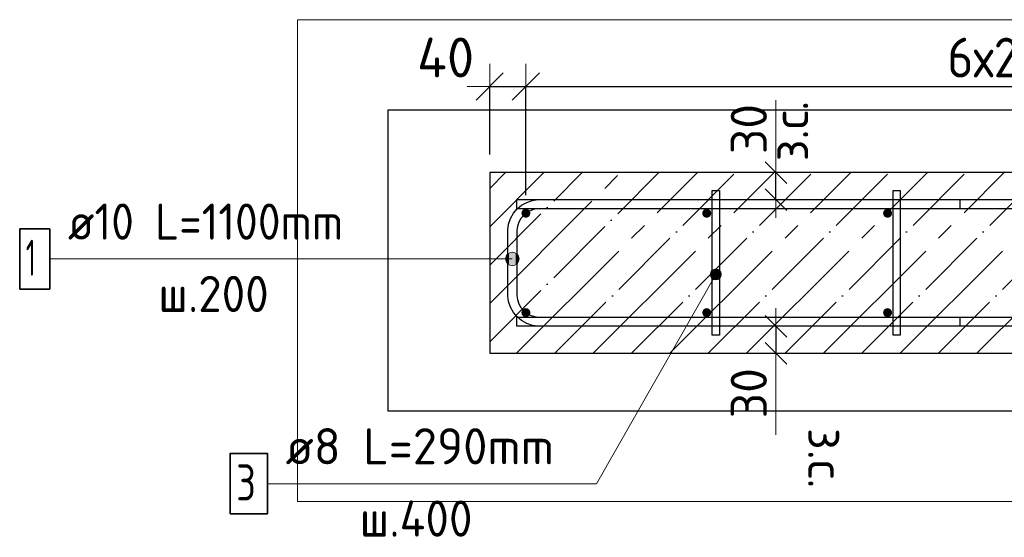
# Model space of a CAD drawing. Header units: millimetres. Extents: x -2258 to 68686, y -2266 to 30725.
# Tile 22 of 83: x 12062 to 13151, y 1800 to 2373. Entities that reach past the tile are written whole.
import ezdxf

# ---------------------------------------------------------------- set-up
doc = ezdxf.new("R2010")
doc.units = ezdxf.units.MM
doc.header["$PDMODE"] = 65
doc.linetypes.add('______11', pattern=[100, 80, -10, 0, -10])
doc.linetypes.add('______5', pattern=[220, 160, -20, 20, -20])
for name, color, linetype, lineweight in [('Standard', 7, 'Continuous', 25), ('Арм.стержн. Арматура края', 96, 'Continuous', 35), ('Арм.стержн. вертикальными 1', 22, 'Continuous', 35), ('Арм.стержн.горизонт. 1', 180, 'Continuous', 35), ('Размерная линия_ общее', 7, 'Continuous', 13), ('Размерная линия_ общее_1', 7, 'Continuous', 13)]:
    doc.layers.add(name, color=color, linetype=linetype, lineweight=lineweight)
doc.layers.add('Арм.стержн.Стяжки', color=7, linetype='Continuous', lineweight=35, true_color=0x501e0f)
doc.styles.add('ISOCPEUR', font='ISOCPEUR')
doc.dimstyles.new('DIMSTYLE_10', dxfattribs={"dimtxt": 44, "dimasz": 50, "dimexe": 0, "dimexo": 0, "dimgap": 22, "dimtad": 2, "dimdec": 0, "dimrnd": 5, "dimzin": 12, "dimdsep": 46, "dimtxsty": 'ISOCPEUR', "dimblk1": 'ALL_ML_STRICH', "dimblk2": 'ALL_ML_STRICH', "dimsah": 1, "dimcen": 0, "dimclrd": 7, "dimclre": 256, "dimclrt": 7, "dimadec": 0, "dimazin": 0, "dimtfac": 1, "dimtdec": 0, "dimtix": 1, "dimtmove": 2, "dimatfit": 3, "dimfxl": 0, "dimtvp": 1.2, "dimtzin": 0, "dimlwd": 0, "dimlwe": -3, "dimarcsym": 0})
doc.dimstyles.new('DIMSTYLE_3', dxfattribs={"dimtxt": 44, "dimasz": 50, "dimexe": 0, "dimexo": 0, "dimgap": 22, "dimtad": 2, "dimdec": 0, "dimrnd": 5, "dimzin": 12, "dimdsep": 46, "dimtxsty": 'ISOCPEUR', "dimblk1": 'ALL_ML_STRICH', "dimblk2": 'ALL_ML_STRICH', "dimsah": 1, "dimcen": 0, "dimclrd": 7, "dimclre": 256, "dimclrt": 7, "dimadec": 0, "dimazin": 0, "dimtfac": 1, "dimtdec": 0, "dimtix": 1, "dimtmove": 2, "dimatfit": 3, "dimfxl": 0, "dimtzin": 0, "dimlwd": 0, "dimlwe": -3, "dimarcsym": 0})
doc.dimstyles.new('DIMSTYLE_9', dxfattribs={"dimtxt": 40, "dimasz": 40, "dimexe": 0, "dimexo": 0.001, "dimgap": 20, "dimtad": 2, "dimdec": 0, "dimrnd": 5, "dimzin": 12, "dimdsep": 46, "dimtxsty": 'ISOCPEUR', "dimblk1": 'ALL_ML_STRICH', "dimblk2": 'ALL_ML_STRICH', "dimsah": 1, "dimcen": 0, "dimse1": 1, "dimse2": 1, "dimclrd": 7, "dimclre": 256, "dimclrt": 7, "dimadec": 0, "dimazin": 0, "dimtfac": 1, "dimtdec": 0, "dimtix": 1, "dimtmove": 2, "dimatfit": 3, "dimfxl": 0, "dimtvp": 1.2, "dimtzin": 0, "dimlwd": 0, "dimlwe": -3, "dimarcsym": 0})

# ---------------------------------------------------------------- blocks, each defined once
blk = doc.blocks.new('ALL_ML_STRICH')
at = {"color": 0, "linetype": 'ByBlock', "lineweight": -2}
for p, q in [((0, -0.5), (0, 0.5)), ((-0.3, -0.3), (0.3, 0.3)), ((-1, 0), (0.5, 0))]:
    blk.add_line(p, q, dxfattribs=at)
blk = doc.blocks.new('*D62')
at = {"layer": 'DEFPOINTS', "color": 7, "linetype": 'Continuous', "lineweight": 13, "transparency": 33554687}
for p in [(12581.7, 2298.8), (12581.7, 2203.6), (12621.7, 2158.6)]:
    blk.add_point(p, dxfattribs=at)
at = {"layer": 'Размерная линия_ общее', "color": 253, "linetype": 'Continuous', "lineweight": -2, "true_color": 0xa0a0a0, "transparency": 33554687}
for p, q in [((12581.7, 2223.6), (12581.7, 2298.8)), ((12621.7, 2178.6), (12621.7, 2298.8))]:
    blk.add_line(p, q, dxfattribs=at)
at = {"layer": 'Размерная линия_ общее', "color": 7, "linetype": 'Continuous', "lineweight": -2, "transparency": 33554687}
blk.add_line((12581.7, 2298.8), (12621.7, 2298.8), dxfattribs=at)
at = {"layer": 'Размерная линия_ общее', "color": 7, "linetype": 'Continuous', "lineweight": 13, "transparency": 33554687, "xscale": 50, "yscale": 50, "zscale": 50, "rotation": 180}
blk.add_blockref('ALL_ML_STRICH', (12581.7, 2298.8), dxfattribs=at)
at = {"layer": 'Размерная линия_ общее', "color": 7, "linetype": 'Continuous', "lineweight": 13, "transparency": 33554687, "xscale": 50, "yscale": 50, "zscale": 50}
blk.add_blockref('ALL_ML_STRICH', (12621.7, 2298.8), dxfattribs=at)
at = {"layer": 'Размерная линия_ общее', "color": 7, "linetype": 'Continuous', "lineweight": 13, "transparency": 33554687, "insert": (12532.9, 2330.9), "char_height": 44, "width": 88, "attachment_point": 5, "style": 'ISOCPEUR'}
blk.add_mtext('\\A1;{40}', dxfattribs=at)
blk = doc.blocks.new('*D63')
at = {"layer": 'DEFPOINTS', "color": 7, "linetype": 'Continuous', "lineweight": 13, "transparency": 33554687}
for p in [(12621.7, 2298.8), (12621.7, 2158.6), (13821.7, 2158.6)]:
    blk.add_point(p, dxfattribs=at)
at = {"layer": 'Размерная линия_ общее', "color": 253, "linetype": 'Continuous', "lineweight": -2, "true_color": 0xa0a0a0, "transparency": 33554687}
for p, q in [((12621.7, 2178.6), (12621.7, 2298.8)), ((13821.7, 2178.6), (13821.7, 2298.8))]:
    blk.add_line(p, q, dxfattribs=at)
at = {"layer": 'Размерная линия_ общее', "color": 7, "linetype": 'Continuous', "lineweight": -2, "transparency": 33554687}
blk.add_line((12621.7, 2298.8), (13821.7, 2298.8), dxfattribs=at)
at = {"layer": 'Размерная линия_ общее', "color": 7, "linetype": 'Continuous', "lineweight": 13, "transparency": 33554687, "xscale": 50, "yscale": 50, "zscale": 50, "rotation": 180}
blk.add_blockref('ALL_ML_STRICH', (12621.7, 2298.8), dxfattribs=at)
at = {"layer": 'Размерная линия_ общее', "color": 7, "linetype": 'Continuous', "lineweight": 13, "transparency": 33554687, "xscale": 50, "yscale": 50, "zscale": 50}
blk.add_blockref('ALL_ML_STRICH', (13821.7, 2298.8), dxfattribs=at)
at = {"layer": 'Размерная линия_ общее', "color": 7, "linetype": 'Continuous', "lineweight": 13, "transparency": 33554687, "insert": (13087.7, 2352.8), "char_height": 44, "width": 2.2, "attachment_point": 1, "line_spacing_factor": 0.60241, "style": 'ISOCPEUR'}
blk.add_mtext('\\W0.91;6х200=1200', dxfattribs=at)
blk = doc.blocks.new('*D69')
at = {"layer": 'DEFPOINTS', "color": 7, "linetype": 'Continuous', "lineweight": 13, "transparency": 33554687}
for p in [(12898.2, 2033.6), (12906.9, 2033.6), (12906.9, 2003.6)]:
    blk.add_point(p, dxfattribs=at)
at = {"layer": 'Размерная линия_ общее_1', "color": 7, "linetype": 'Continuous', "lineweight": -2, "transparency": 33554687}
blk.add_line((12898.2, 2033.6), (12898.2, 2003.6), dxfattribs=at)
at = {"layer": 'Размерная линия_ общее_1', "color": 7, "linetype": 'Continuous', "lineweight": 13, "transparency": 33554687, "xscale": 40, "yscale": 40, "zscale": 40}
for p, rotation in [((12898.2, 2033.6), 90), ((12898.2, 2003.6), 270)]:
    blk.add_blockref('ALL_ML_STRICH', p, dxfattribs=dict(at, rotation=rotation))
at = {"layer": 'Размерная линия_ общее_1', "color": 7, "linetype": 'Continuous', "lineweight": 13, "transparency": 33554687, "insert": (12868.2, 1959.5), "char_height": 40, "width": 80, "attachment_point": 5, "rotation": 90, "style": 'ISOCPEUR'}
blk.add_mtext('\\A1;{30}', dxfattribs=at)
at = {"layer": 'Размерная линия_ общее_1', "color": 7, "linetype": 'Continuous', "lineweight": 13, "transparency": 33554687, "insert": (12973.9, 1921), "char_height": 40, "width": 2, "attachment_point": 1, "rotation": 270, "line_spacing_factor": 0.60241, "style": 'ISOCPEUR'}
blk.add_mtext('з.с.', dxfattribs=at)
blk = doc.blocks.new('*D70')
at = {"layer": 'DEFPOINTS', "color": 7, "linetype": 'Continuous', "lineweight": 13, "transparency": 33554687}
for p in [(12906.9, 2203.6), (12898.2, 2173.6), (12906.9, 2173.6)]:
    blk.add_point(p, dxfattribs=at)
at = {"layer": 'Размерная линия_ общее_1', "color": 7, "linetype": 'Continuous', "lineweight": -2, "transparency": 33554687}
blk.add_line((12898.2, 2173.6), (12898.2, 2203.6), dxfattribs=at)
at = {"layer": 'Размерная линия_ общее_1', "color": 7, "linetype": 'Continuous', "lineweight": 13, "transparency": 33554687, "xscale": 40, "yscale": 40, "zscale": 40}
for p, rotation in [((12898.2, 2203.6), 90), ((12898.2, 2173.6), 270)]:
    blk.add_blockref('ALL_ML_STRICH', p, dxfattribs=dict(at, rotation=rotation))
at = {"layer": 'Размерная линия_ общее_1', "color": 7, "linetype": 'Continuous', "lineweight": 13, "transparency": 33554687, "insert": (12893.9, 2216.1), "char_height": 40, "width": 2, "attachment_point": 1, "rotation": 90, "line_spacing_factor": 0.60241, "style": 'ISOCPEUR'}
blk.add_mtext('з.с.', dxfattribs=at)
at = {"layer": 'Размерная линия_ общее_1', "color": 7, "linetype": 'Continuous', "lineweight": 13, "transparency": 33554687, "insert": (12868.2, 2251.7), "char_height": 40, "width": 80, "attachment_point": 5, "rotation": 90, "style": 'ISOCPEUR'}
blk.add_mtext('\\A1;{30}', dxfattribs=at)

msp = doc.modelspace()

# ---------------------------------------------------------------- hatches: boundary and pattern name
at = {"layer": 'Арм.стержн. Арматура края', "linetype": 'Continuous', "lineweight": 13, "transparency": 33554687}
for points in [[(12600.2, 2111.7), (12602.9, 2101.5), (12602.9, 2114.4)], [(12602.9, 2114.4), (12606.7, 2100.5), (12606.7, 2115.5)], [(12602.9, 2114.4), (12602.9, 2101.5), (12606.7, 2100.5)], [(12606.7, 2115.5), (12606.7, 2100.5), (12610.4, 2101.5)], [(12606.7, 2115.5), (12610.4, 2101.5), (12610.4, 2114.4)], [(12610.4, 2114.4), (12610.4, 2101.5), (12613.1, 2104.2)], [(12610.4, 2114.4), (12613.1, 2104.2), (12613.1, 2111.7)], [(12600.2, 2104.2), (12600.2, 2111.7), (12599.2, 2108)], [(12600.2, 2111.7), (12600.2, 2104.2), (12602.9, 2101.5)], [(12613.1, 2111.7), (12613.1, 2104.2), (12614.2, 2108)]]:
    msp.add_hatch(color=7, dxfattribs=at).paths.add_polyline_path(points)
at = {"layer": 'Арм.стержн. вертикальными 1', "linetype": 'Continuous', "lineweight": 50, "transparency": 33554687}
for points in [[(12626.7, 2158.6), (12626.3, 2160.5), (12625.2, 2162.1), (12623.6, 2163.2), (12621.7, 2163.6), (12619.8, 2163.2), (12618.1, 2162.1), (12617.1, 2160.5), (12616.7, 2158.6), (12617.1, 2156.7), (12618.1, 2155), (12619.8, 2154), (12621.7, 2153.6), (12623.6, 2154), (12625.2, 2155), (12626.3, 2156.7)], [(12826.7, 2158.6), (12826.3, 2160.5), (12825.2, 2162.1), (12823.6, 2163.2), (12821.7, 2163.6), (12819.8, 2163.2), (12818.1, 2162.1), (12817.1, 2160.5), (12816.7, 2158.6), (12817.1, 2156.7), (12818.1, 2155), (12819.8, 2154), (12821.7, 2153.6), (12823.6, 2154), (12825.2, 2155), (12826.3, 2156.7)], [(13026.7, 2158.6), (13026.3, 2160.5), (13025.2, 2162.1), (13023.6, 2163.2), (13021.7, 2163.6), (13019.8, 2163.2), (13018.1, 2162.1), (13017.1, 2160.5), (13016.7, 2158.6), (13017.1, 2156.7), (13018.1, 2155), (13019.8, 2154), (13021.7, 2153.6), (13023.6, 2154), (13025.2, 2155), (13026.3, 2156.7)], [(12626.7, 2048.6), (12626.3, 2050.5), (12625.2, 2052.1), (12623.6, 2053.2), (12621.7, 2053.6), (12619.8, 2053.2), (12618.1, 2052.1), (12617.1, 2050.5), (12616.7, 2048.6), (12617.1, 2046.7), (12618.1, 2045), (12619.8, 2044), (12621.7, 2043.6), (12623.6, 2044), (12625.2, 2045), (12626.3, 2046.7)], [(12826.7, 2048.6), (12826.3, 2050.5), (12825.2, 2052.1), (12823.6, 2053.2), (12821.7, 2053.6), (12819.8, 2053.2), (12818.1, 2052.1), (12817.1, 2050.5), (12816.7, 2048.6), (12817.1, 2046.7), (12818.1, 2045), (12819.8, 2044), (12821.7, 2043.6), (12823.6, 2044), (12825.2, 2045), (12826.3, 2046.7)], [(13026.7, 2048.6), (13026.3, 2050.5), (13025.2, 2052.1), (13023.6, 2053.2), (13021.7, 2053.6), (13019.8, 2053.2), (13018.1, 2052.1), (13017.1, 2050.5), (13016.7, 2048.6), (13017.1, 2046.7), (13018.1, 2045), (13019.8, 2044), (13021.7, 2043.6), (13023.6, 2044), (13025.2, 2045), (13026.3, 2046.7)]]:
    msp.add_hatch(color=4, dxfattribs=at).paths.add_polyline_path(points)
at = {"layer": 'Арм.стержн.Стяжки', "linetype": 'Continuous', "lineweight": 13, "transparency": 33554687}
for points in [[(12825.7, 2090.8), (12836.9, 2087.9), (12826.5, 2093.8)], [(12826.5, 2087.9), (12834.7, 2085.7), (12825.7, 2090.8)], [(12825.7, 2090.8), (12834.7, 2085.7), (12836.9, 2087.9)], [(12826.5, 2093.8), (12837.7, 2090.9), (12828.7, 2096)], [(12826.5, 2093.8), (12836.9, 2087.9), (12837.7, 2090.9)], [(12828.7, 2096), (12836.8, 2093.9), (12831.6, 2096.8)], [(12828.7, 2096), (12837.7, 2090.9), (12836.8, 2093.9)], [(12831.6, 2096.8), (12836.8, 2093.9), (12834.7, 2096.1)], [(12831.7, 2084.9), (12826.5, 2087.9), (12828.7, 2085.6)], [(12826.5, 2087.9), (12831.7, 2084.9), (12834.7, 2085.7)]]:
    msp.add_hatch(color=7, dxfattribs=at).paths.add_polyline_path(points)

# ---------------------------------------------------------------- linework, layer by layer
at = {"color": 52, "linetype": 'Continuous', "lineweight": -3, "transparency": 33554687}
for p, q in [((12469.2, 2272.7), (12469.2, 1939.8)), ((14107.5, 2272.7), (12469.2, 2272.7)), ((12469.2, 2272.7), (12469.2, 1939.8)), ((14107.5, 2272.7), (12469.2, 2272.7)), ((12469.2, 1939.8), (14107.5, 1939.8)), ((12469.2, 1939.8), (14107.5, 1939.8))]:
    msp.add_line(p, q, dxfattribs=at)
at = {"layer": 'Standard', "color": 7, "linetype": 'Continuous', "lineweight": 13, "transparency": 33554687}
for p, q in [((12898.2, 2203.6), (12898.2, 2283.6)), ((12898.2, 2003.6), (12898.2, 1913.6))]:
    msp.add_line(p, q, dxfattribs=at)
at = {"layer": 'Standard', "color": 7, "linetype": '______11', "lineweight": -3, "transparency": 33554687}
for p, q in [((12581.7, 2186.1), (12599.1, 2203.6)), ((12581.7, 2101.3), (12684, 2203.6)), ((12581.7, 2016.4), (12768.8, 2203.6)), ((12653.7, 2003.6), (12853.7, 2203.6)), ((12738.6, 2003.6), (12938.6, 2203.6)), ((12823.4, 2003.6), (13023.4, 2203.6)), ((12908.3, 2003.6), (13108.3, 2203.6)), ((12993.1, 2003.6), (13193.1, 2203.6)), ((13078, 2003.6), (13278, 2203.6))]:
    msp.add_line(p, q, dxfattribs=at)
at = {"layer": 'Standard', "color": 7, "linetype": '______5', "lineweight": -3, "transparency": 33554687}
for p, q in [((12581.7, 2143.7), (12641.6, 2203.6)), ((12581.7, 2058.8), (12726.4, 2203.6)), ((12611.3, 2003.6), (12811.3, 2203.6)), ((12696.1, 2003.6), (12896.1, 2203.6)), ((12781, 2003.6), (12981, 2203.6)), ((12865.8, 2003.6), (13065.8, 2203.6)), ((12950.7, 2003.6), (13150.7, 2203.6)), ((13035.5, 2003.6), (13235.5, 2203.6)), ((13120.4, 2003.6), (13320.4, 2203.6))]:
    msp.add_line(p, q, dxfattribs=at)
at = {"layer": 'Standard', "color": 7, "linetype": 'Continuous', "lineweight": 25, "transparency": 33554687}
for p, q in [((12581.7, 2203.6), (12581.7, 2003.6)), ((14031.7, 2203.6), (12581.7, 2203.6)), ((12581.7, 2003.6), (14031.7, 2003.6))]:
    msp.add_line(p, q, dxfattribs=at)
at = {"layer": 'Standard', "color": 7, "linetype": 'Continuous', "lineweight": 13, "transparency": 33554687}
msp.add_lwpolyline([(12369.2, 1839.8), (14207.5, 1839.8), (14207.5, 2372.7), (12369.2, 2372.7), (12369.2, 1839.8)], dxfattribs=at)
at = {"layer": 'Арм.стержн. Арматура края', "color": 7, "linetype": 'Continuous', "lineweight": 13, "transparency": 33554687}
for p, q in [((12606.7, 2115.5), (12606.7, 2115.5)), ((12095.2, 2108), (12491.2, 2108)), ((12491.2, 2108), (12606.7, 2108)), ((12599.2, 2108), (12599.2, 2108)), ((12614.2, 2108), (12614.2, 2108)), ((12606.7, 2100.5), (12606.7, 2100.5))]:
    msp.add_line(p, q, dxfattribs=at)
at = {"layer": 'Арм.стержн. Арматура края', "color": 4, "linetype": 'Continuous', "lineweight": 25, "transparency": 33554687}
msp.add_lwpolyline([(13101.7, 2033.6), (12635, 2033.6), (12628.9, 2034.4), (12622.6, 2036.5), (12616.7, 2039.8), (12611.9, 2043.8), (12607.9, 2048.6), (12604.6, 2054.5), (12602.5, 2060.8), (12601.7, 2066.9), (12601.7, 2140.2), (12602.5, 2146.3), (12604.6, 2152.7), (12607.9, 2158.5), (12611.9, 2163.3), (12616.7, 2167.4), (12622.6, 2170.6), (12628.9, 2172.7), (12635, 2173.6), (13101.7, 2173.6), (13101.7, 2163.6), (12635.7, 2163.6), (12631.2, 2162.9), (12626.6, 2161.4), (12622.4, 2159.1), (12619, 2156.2), (12616.2, 2152.8), (12613.8, 2148.6), (12612.3, 2144.1), (12611.7, 2139.5), (12611.7, 2067.6), (12612.3, 2063.1), (12613.8, 2058.5), (12616.2, 2054.3), (12619, 2050.9), (12622.4, 2048.1), (12626.6, 2045.7), (12631.2, 2044.2), (12635.7, 2043.6), (13101.7, 2043.6), (13101.7, 2033.6)], dxfattribs=at)
msp.add_lwpolyline([(13101.7, 2033.6), (12635, 2033.6), (12628.9, 2034.4), (12622.6, 2036.5), (12616.7, 2039.8), (12611.9, 2043.8), (12607.9, 2048.6), (12604.6, 2054.5), (12602.5, 2060.8), (12601.7, 2066.9), (12601.7, 2140.2), (12602.5, 2146.3), (12604.6, 2152.7), (12607.9, 2158.5), (12611.9, 2163.3), (12616.7, 2167.4), (12622.6, 2170.6), (12628.9, 2172.7), (12635, 2173.6), (13101.7, 2173.6), (13101.7, 2163.6), (12635.7, 2163.6), (12631.2, 2162.9), (12626.6, 2161.4), (12622.4, 2159.1), (12619, 2156.2), (12616.2, 2152.8), (12613.8, 2148.6), (12612.3, 2144.1), (12611.7, 2139.5), (12611.7, 2067.6), (12612.3, 2063.1), (12613.8, 2058.5), (12616.2, 2054.3), (12619, 2050.9), (12622.4, 2048.1), (12626.6, 2045.7), (12631.2, 2044.2), (12635.7, 2043.6), (13101.7, 2043.6), (13101.7, 2033.6)], dxfattribs=at)
msp.add_lwpolyline([(13101.7, 2033.6), (12635, 2033.6), (12628.9, 2034.4), (12622.6, 2036.5), (12616.7, 2039.8), (12611.9, 2043.8), (12607.9, 2048.6), (12604.6, 2054.5), (12602.5, 2060.8), (12601.7, 2066.9), (12601.7, 2140.2), (12602.5, 2146.3), (12604.6, 2152.7), (12607.9, 2158.5), (12611.9, 2163.3), (12616.7, 2167.4), (12622.6, 2170.6), (12628.9, 2172.7), (12635, 2173.6), (13101.7, 2173.6), (13101.7, 2163.6), (12635.7, 2163.6), (12631.2, 2162.9), (12626.6, 2161.4), (12622.4, 2159.1), (12619, 2156.2), (12616.2, 2152.8), (12613.8, 2148.6), (12612.3, 2144.1), (12611.7, 2139.5), (12611.7, 2067.6), (12612.3, 2063.1), (12613.8, 2058.5), (12616.2, 2054.3), (12619, 2050.9), (12622.4, 2048.1), (12626.6, 2045.7), (12631.2, 2044.2), (12635.7, 2043.6), (13101.7, 2043.6), (13101.7, 2033.6)], dxfattribs=at)
at = {"layer": 'Арм.стержн. Арматура края', "color": 7, "linetype": 'Continuous', "lineweight": 35, "transparency": 33554687}
msp.add_lwpolyline([(12061.9, 2074.6), (12095.2, 2074.6), (12095.2, 2141.3), (12061.9, 2141.3), (12061.9, 2074.6)], dxfattribs=at)
at = {"layer": 'Арм.стержн. Арматура края', "color": 7, "linetype": 'Continuous', "lineweight": 13, "transparency": 33554687}
msp.add_circle((12606.7, 2108), 7.5, dxfattribs=at)
at = {"layer": 'Арм.стержн.горизонт. 1', "color": 52, "linetype": 'Continuous', "lineweight": 25, "transparency": 33554687}
for p, q in [((12581.7, 2203.6), (12581.7, 2203.6)), ((12581.7, 2003.6), (12581.7, 2003.6))]:
    msp.add_line(p, q, dxfattribs=at)
at = {"layer": 'Арм.стержн.горизонт. 1', "color": 4, "linetype": 'Continuous', "lineweight": 25, "transparency": 33554687}
for points in [[(14001.7, 2163.6), (12611.7, 2163.6), (12611.7, 2173.6), (14001.7, 2173.6), (14001.7, 2163.6)], [(14001.7, 2163.6), (12611.7, 2163.6), (12611.7, 2173.6), (14001.7, 2173.6), (14001.7, 2163.6)], [(14001.7, 2163.6), (12611.7, 2163.6), (12611.7, 2173.6), (14001.7, 2173.6), (14001.7, 2163.6)], [(14001.7, 2033.6), (12611.7, 2033.6), (12611.7, 2043.6), (14001.7, 2043.6), (14001.7, 2033.6)], [(14001.7, 2033.6), (12611.7, 2033.6), (12611.7, 2043.6), (14001.7, 2043.6), (14001.7, 2033.6)], [(14001.7, 2033.6), (12611.7, 2033.6), (12611.7, 2043.6), (14001.7, 2043.6), (14001.7, 2033.6)]]:
    msp.add_lwpolyline(points, dxfattribs=at)
at = {"layer": 'Арм.стержн.Стяжки', "color": 7, "linetype": 'Continuous', "lineweight": 13, "transparency": 33554687}
for p, q in [((12699.8, 1859.4), (12831.7, 2090.9)), ((12826.5, 2093.8), (12826.5, 2093.8)), ((12834.7, 2096.1), (12834.7, 2096.1)), ((12828.7, 2085.6), (12828.7, 2085.6)), ((12836.9, 2087.9), (12836.9, 2087.9)), ((12335.9, 1859.4), (12699.8, 1859.4))]:
    msp.add_line(p, q, dxfattribs=at)
at = {"layer": 'Арм.стержн.Стяжки', "color": 40, "linetype": 'Continuous', "lineweight": 25, "transparency": 33554687}
for points in [[(12827.7, 2023.6), (12827.7, 2183.6), (12835.7, 2183.6), (12835.7, 2023.6), (12827.7, 2023.6)], [(13027.7, 2023.6), (13027.7, 2183.6), (13035.7, 2183.6), (13035.7, 2023.6), (13027.7, 2023.6)], [(13027.7, 2023.6), (13027.7, 2183.6), (13035.7, 2183.6), (13035.7, 2023.6), (13027.7, 2023.6)]]:
    msp.add_lwpolyline(points, dxfattribs=at)
at = {"layer": 'Арм.стержн.Стяжки', "color": 7, "linetype": 'Continuous', "lineweight": 35, "transparency": 33554687}
msp.add_lwpolyline([(12294.5, 1826.1), (12335.9, 1826.1), (12335.9, 1892.8), (12294.5, 1892.8), (12294.5, 1826.1)], dxfattribs=at)
at = {"layer": 'Арм.стержн.Стяжки', "color": 7, "linetype": 'Continuous', "lineweight": 13, "transparency": 33554687}
msp.add_circle((12831.7, 2090.9), 6, dxfattribs=at)

# ---------------------------------------------------------------- texts
at = {"layer": 'Арм.стержн. Арматура края', "color": 7, "linetype": 'Continuous', "lineweight": 25, "transparency": 33554687, "char_height": 40, "attachment_point": 7, "style": 'ISOCPEUR'}
for s, insert, width in [('\\W0.92;ø10 L=1100mm ', (12115.2, 2129.3), 374.226), ('\\W0.56;1', (12068.6, 2089.3), 31.111), ('\\W0.95;ш.200 ', (12215.2, 2049.3), 174.933)]:
    msp.add_mtext(s, dxfattribs=dict(at, insert=insert, width=width))
at = {"layer": 'Арм.стержн.Стяжки', "color": 7, "linetype": 'Continuous', "lineweight": 25, "transparency": 33554687, "char_height": 40, "attachment_point": 7, "style": 'ISOCPEUR'}
for s, insert, width in [('\\W0.98;ø8 L=290mm ', (12355.9, 1880.8), 343.369), ('\\W0.78;3', (12301.2, 1840.8), 43.521), ('\\W0.95;ш.400 ', (12437.9, 1800.8), 178.965)]:
    msp.add_mtext(s, dxfattribs=dict(at, insert=insert, width=width))

# ---------------------------------------------------------------- dimensions: what is measured, and where the dimension line sits
at = {"layer": 'Размерная линия_ общее', "color": 7, "linetype": 'Continuous', "lineweight": 13, "transparency": 33554687}
dim = msp.add_linear_dim(base=(12621.7, 2298.8), p1=(12581.7, 2223.6), p2=(12621.7, 2178.6), dimstyle='DIMSTYLE_10', override={"dimpost": '<>', "dimclrd": 7, "dimclre": 253, "dimclrt": 7, "dimlwd": 0, "dimlwe": 65533}, dxfattribs=at)
dim.commit()
dim.dimension.update_dxf_attribs({"geometry": '*D62', "text_midpoint": (12532.9, 2330.9), "dimtype": 160})
dim = msp.add_linear_dim(base=(13821.7, 2298.8), p1=(12621.7, 2178.6), p2=(13821.7, 2178.6), text='\\W0.91;6х200=1200', dimstyle='DIMSTYLE_3', override={"dimpost": '<>', "dimclrd": 7, "dimclre": 253, "dimclrt": 7, "dimlwd": 0, "dimlwe": 65533}, dxfattribs=at)
dim.commit()
dim.dimension.update_dxf_attribs({"geometry": '*D63', "text_midpoint": (13221.7, 2320.8), "dimtype": 160})
at = {"layer": 'Размерная линия_ общее_1', "color": 7, "linetype": 'Continuous', "lineweight": 13, "transparency": 33554687}
for base, p1, p2, angle, picture, middle in [((12898.2, 2203.6), (12906.9, 2173.6), (12906.9, 2203.6), 90, '*D70', (12868.2, 2251.7)), ((12898.2, 2003.6), (12906.9, 2033.6), (12906.9, 2003.6), 270, '*D69', (12868.2, 1959.5))]:
    dim = msp.add_linear_dim(base=base, p1=p1, p2=p2, angle=angle, text='<>\\Xз.с.', dimstyle='DIMSTYLE_9', override={"dimpost": '<>', "dimclrd": 7, "dimclre": 253, "dimclrt": 7, "dimlwd": 0, "dimlwe": 65533}, dxfattribs=at)
    dim.commit()
    dim.dimension.update_dxf_attribs({"geometry": picture, "text_midpoint": middle, "dimtype": 160})

doc.saveas('drawing.dxf')
